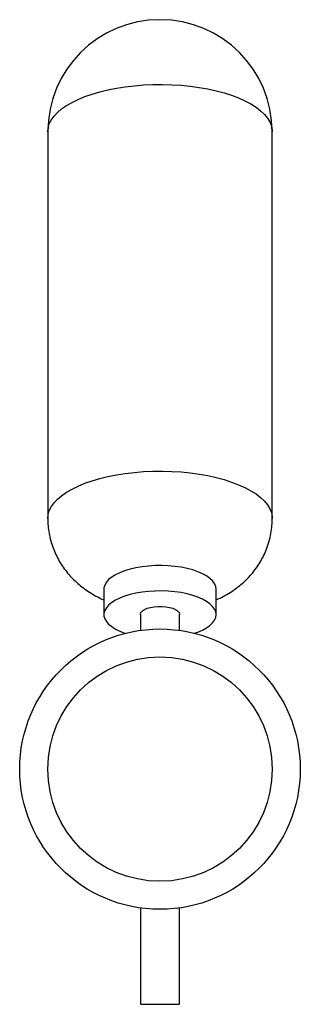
# Paper-space layout '_Posterior' of a CAD drawing. Header units: millimetres. Extents: x -17 to 83, y -59 to 293.
import ezdxf

# ---------------------------------------------------------------- set-up
doc = ezdxf.new("R2010")
doc.units = ezdxf.units.MM

psp = doc.layouts.new('_Posterior')

# ---------------------------------------------------------------- linework, layer by layer
at = {"color": 7, "linetype": 'Continuous', "lineweight": 25}
for p, q in [((-7.07, 252.59), (-7.07, 114.66)), ((72.93, 114.66), (72.93, 252.59)), ((12.93, 89.46), (12.93, 80.39)), ((52.93, 80.39), (52.93, 89.46)), ((25.93, 80.39), (25.93, 74.79)), ((39.93, 74.79), (39.93, 80.39)), ((25.93, -24.23), (25.93, -58.61)), ((39.93, -58.61), (39.93, -24.23)), ((25.93, -58.61), (39.93, -58.61))]:
    psp.add_line(p, q, dxfattribs=at)
at = {"color": 8, "linetype": 'Continuous', "lineweight": 25, "flags": 128}
for points in [[(-7.07, 252.59), (-6.93, 254.01), (-6.51, 255.41), (-5.81, 256.8), (-4.84, 258.15), (-3.61, 259.47), (-2.12, 260.74), (-0.38, 261.95), (1.59, 263.09), (3.78, 264.16), (6.17, 265.15), (8.75, 266.06), (11.5, 266.87), (14.4, 267.57), (17.43, 268.18), (20.57, 268.67), (23.8, 269.05), (27.09, 269.32), (30.42, 269.46), (33.77, 269.49), (37.12, 269.4), (40.43, 269.2), (43.69, 268.87), (46.88, 268.44), (49.97, 267.89), (52.93, 267.23), (55.76, 266.47), (58.43, 265.62), (60.92, 264.67), (63.21, 263.64), (65.29, 262.53), (67.15, 261.35), (68.76, 260.11), (70.13, 258.82), (71.23, 257.48), (72.06, 256.11), (72.62, 254.71), (72.9, 253.3), (72.93, 252.59)], [(-7.07, 114.66), (-6.93, 116.08), (-6.51, 117.48), (-5.81, 118.87), (-4.84, 120.22), (-3.61, 121.54), (-2.12, 122.81), (-0.38, 124.02), (1.59, 125.16), (3.78, 126.24), (6.17, 127.23), (8.75, 128.13), (11.5, 128.94), (14.4, 129.64), (17.43, 130.25), (20.57, 130.74), (23.8, 131.12), (27.09, 131.39), (30.42, 131.53), (33.77, 131.56), (37.12, 131.48), (40.43, 131.27), (43.69, 130.95), (46.88, 130.51), (49.97, 129.96), (52.93, 129.3), (55.76, 128.54), (58.43, 127.69), (60.92, 126.74), (63.21, 125.71), (65.29, 124.6), (67.15, 123.42), (68.76, 122.18), (70.13, 120.89), (71.23, 119.55), (72.06, 118.18), (72.62, 116.78), (72.9, 115.37), (72.93, 114.66)]]:
    psp.add_lwpolyline(points, dxfattribs=at)
at = {"color": 7, "linetype": 'Continuous', "lineweight": 25, "flags": 128}
for points in [[(52.93, 89.46), (52.79, 90.46), (52.37, 91.44), (51.68, 92.4), (50.73, 93.32), (49.52, 94.18), (48.08, 94.97), (46.43, 95.69), (44.59, 96.32), (42.59, 96.86), (40.45, 97.29), (38.21, 97.61), (35.89, 97.82), (33.53, 97.91), (31.16, 97.88), (28.81, 97.73), (26.53, 97.46), (24.33, 97.09), (22.26, 96.6), (20.33, 96.02), (18.58, 95.34), (17.04, 94.59), (15.71, 93.76), (14.63, 92.86), (13.81, 91.93), (13.25, 90.95), (12.97, 89.96), (12.93, 89.46)], [(52.93, 80.39), (52.79, 81.39), (52.37, 82.38), (51.68, 83.34), (50.73, 84.25), (49.52, 85.12), (48.08, 85.91), (46.43, 86.63), (44.59, 87.26), (42.59, 87.8), (40.45, 88.23), (38.21, 88.55), (35.89, 88.75), (33.53, 88.84), (31.16, 88.81), (28.81, 88.66), (26.53, 88.4), (24.33, 88.02), (22.26, 87.54), (20.33, 86.96), (18.58, 86.28), (17.04, 85.52), (15.71, 84.69), (14.63, 83.8), (13.81, 82.86), (13.25, 81.89), (12.97, 80.89), (12.97, 79.89), (13.25, 78.9), (13.81, 77.93), (14.63, 76.99), (15.71, 76.1), (17.04, 75.26), (18.58, 74.51), (20.33, 73.83), (20.61, 73.74)], [(25.93, 80.39), (25.94, 80.54), (26.16, 81.14), (26.65, 81.7), (27.4, 82.2), (28.37, 82.64), (29.54, 82.98), (30.84, 83.22), (32.23, 83.34), (33.64, 83.34), (35.03, 83.22), (36.33, 82.98), (37.49, 82.64), (38.47, 82.2), (39.22, 81.7), (39.71, 81.14), (39.93, 80.54), (39.93, 80.39)], [(45.26, 73.74), (46.43, 74.16), (48.08, 74.88), (49.52, 75.67), (50.73, 76.53), (51.68, 77.45), (52.37, 78.41), (52.79, 79.39), (52.93, 80.39)]]:
    psp.add_lwpolyline(points, dxfattribs=at)
at = {"color": 7, "linetype": 'Continuous', "lineweight": 25}
for radius in [50, 40]:
    psp.add_circle((32.93, 25.28), radius, dxfattribs=at)
psp.add_arc((32.93, 252.59), 40, 0, 180, dxfattribs=at)
for points, knots in [([(-7.07, 114.66), (-7.04, 113.79), (-7, 112.01), (-6.63, 109.36), (-6.04, 106.74), (-5.23, 104.21), (-4.21, 101.78), (-2.99, 99.46), (-1.59, 97.27), (-0.02, 95.21), (1.71, 93.28), (3.59, 91.5), (5.62, 89.85), (7.79, 88.34), (10.13, 86.99), (11.86, 86.09), (12.83, 85.7), (12.93, 85.65)], [0, 0, 0, 0, 0.069482, 0.141504, 0.212749, 0.283326, 0.353346, 0.422928, 0.492213, 0.561368, 0.630604, 0.70019, 0.770476, 0.841907, 0.91503, 0.990451, 1, 1, 1, 1]), ([(52.93, 85.67), (53.57, 85.95), (55.07, 86.61), (57.3, 87.87), (59.63, 89.39), (61.78, 91.06), (63.76, 92.87), (65.56, 94.82), (67.19, 96.89), (68.64, 99.08), (69.89, 101.38), (70.97, 103.87), (71.86, 106.51), (72.49, 109.31), (72.87, 112.02), (72.91, 113.81), (72.92, 114.66)], [0, 0, 0, 0, 0.056293, 0.133612, 0.20867, 0.281994, 0.354049, 0.425187, 0.495664, 0.565664, 0.635317, 0.70472, 0.781782, 0.8578, 0.932624, 1, 1, 1, 1])]:
    psp.add_open_spline(points, degree=3, knots=knots, dxfattribs=at)

doc.saveas('drawing.dxf')
